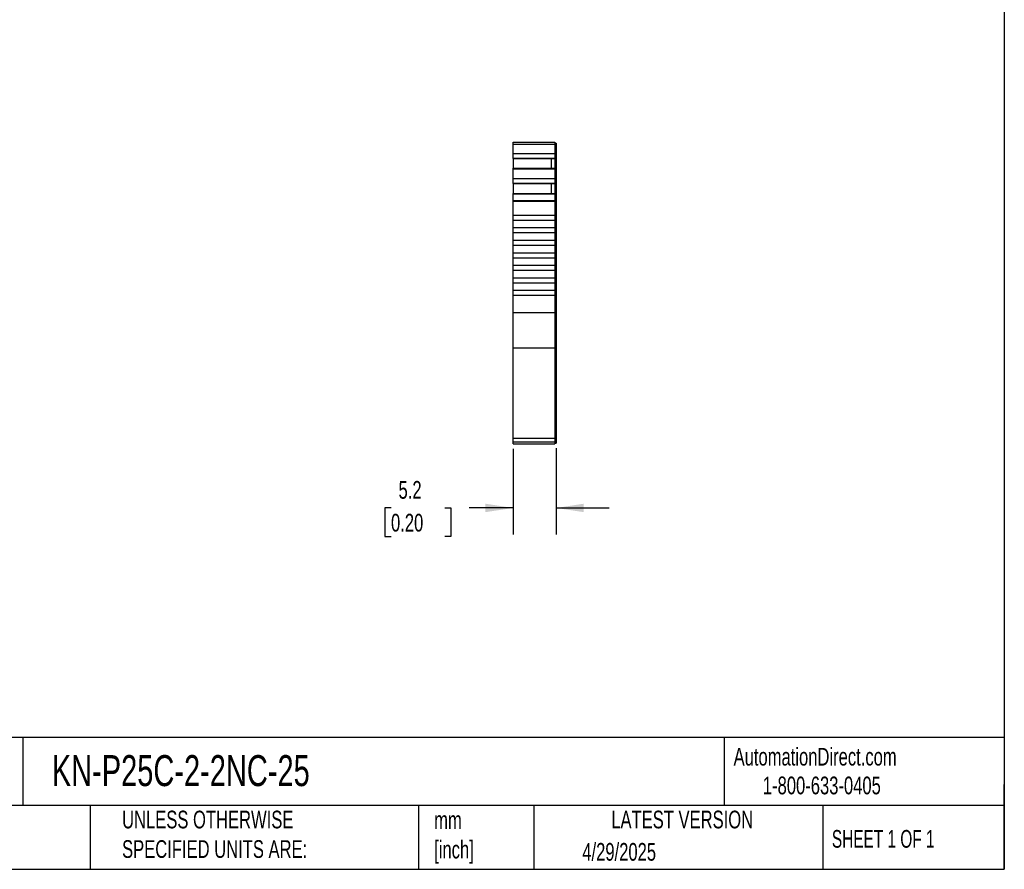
# Model space of a CAD drawing. Header units: millimetres. Extents: x 6 to 273, y 6 to 210.
# Tile 4 of 6: x 155 to 273, y 6 to 108. Entities that reach past the tile are written whole.
import ezdxf

# ---------------------------------------------------------------- set-up
doc = ezdxf.new("R2010")
doc.units = ezdxf.units.MM
doc.linetypes.add('SLD-Solid', pattern=[0])
doc.layers.add('DIMENSIONS', color=140, linetype='SLD-Solid', lineweight=25)
doc.layers.add('TEXT', color=140, linetype='SLD-Solid', lineweight=25)
doc.styles.add('SLDTEXTSTYLE0', font='TXT', dxfattribs={"width": 0.7})
doc.styles.add('SLDTEXTSTYLE1', font='TXT', dxfattribs={"width": 0.65})
doc.dimstyles.new('SLDDIMSTYLE1', dxfattribs={"dimtxt": 2.158008, "dimasz": 3.302, "dimexe": 0, "dimexo": 0.0625, "dimgap": 0.539502, "dimtad": 0, "dimtih": 1, "dimtoh": 1, "dimrnd": 1e-09, "dimzin": 12, "dimdsep": 46, "dimtxsty": 'SLDTEXTSTYLE0', "dimsah": 1, "dimcen": 0.09, "dimadec": 0, "dimazin": 3, "dimtfac": 1, "dimtmove": 0, "dimatfit": 0, "dimfxl": 0, "dimfrac": 2, "dimtolj": 1, "dimtzin": 12, "dimarcsym": 0})

# ---------------------------------------------------------------- blocks, each defined once
blk = doc.blocks.new('_D_3')
at = {"layer": 'DIMENSIONS'}
for p, q in [((214.34, 56.65), (214.34, 46.39)), ((219.49, 56.73), (219.49, 46.39)), ((199.75, 49.56), (199.03, 49.56)), ((199.03, 49.56), (199.03, 46.13)), ((206.17, 49.56), (206.89, 49.56)), ((206.89, 49.56), (206.89, 46.13)), ((214.34, 49.56), (209.09, 49.56)), ((219.49, 49.56), (225.84, 49.56)), ((199.03, 46.13), (199.75, 46.13)), ((206.89, 46.13), (206.17, 46.13))]:
    blk.add_line(p, q, dxfattribs=at)
for points in [[(214.34, 49.56), (211.03, 50.07), (211.03, 49.06)], [(219.49, 49.56), (222.79, 49.06), (222.79, 50.07)]]:
    blk.add_solid(points, dxfattribs=at)
at = {"layer": 'DIMENSIONS', "char_height": 2.117, "attachment_point": 1, "style": 'SLDTEXTSTYLE0'}
for s, insert in [('5.2', (200.65, 52.78)), ('0.20', (199.75, 48.86))]:
    blk.add_mtext(s, dxfattribs=dict(at, insert=insert))

msp = doc.modelspace()

# ---------------------------------------------------------------- linework, layer by layer
for p, q in [((214.336, 93.289), (219.336, 93.289)), ((214.336, 93.066), (214.336, 93.289)), ((214.336, 93.066), (219.336, 93.066)), ((214.336, 91.941), (214.336, 93.066)), ((219.336, 93.289), (219.336, 93.066)), ((219.336, 93.189), (219.486, 93.189)), ((219.336, 93.066), (219.336, 91.941)), ((219.336, 93.04), (219.486, 93.04)), ((219.486, 93.189), (219.486, 93.04)), ((219.486, 93.04), (219.486, 91.984)), ((214.336, 91.941), (219.336, 91.941)), ((214.336, 91.382), (214.336, 91.941)), ((219.336, 91.984), (219.486, 91.984)), ((219.336, 91.941), (219.336, 91.382)), ((219.486, 91.984), (219.486, 91.474)), ((214.336, 91.382), (219.336, 91.382)), ((214.336, 91.366), (214.336, 91.382)), ((214.336, 91.366), (214.336, 90.175)), ((214.336, 91.366), (218.886, 91.366)), ((218.886, 91.366), (219.336, 91.366)), ((218.886, 91.366), (218.886, 90.175)), ((219.336, 91.474), (219.486, 91.474)), ((219.336, 91.437), (219.486, 91.437)), ((219.336, 91.382), (219.336, 91.366)), ((219.336, 91.366), (219.336, 90.175)), ((219.486, 91.474), (219.486, 91.437)), ((219.486, 91.437), (219.486, 90.074)), ((214.336, 90.175), (219.336, 90.175)), ((214.336, 90.105), (214.336, 90.175)), ((214.336, 90.105), (219.336, 90.105)), ((214.336, 88.947), (214.336, 90.105)), ((219.336, 90.175), (219.336, 90.105)), ((219.336, 90.105), (219.336, 88.947)), ((219.336, 90.074), (219.486, 90.074)), ((219.336, 90.01), (219.486, 90.01)), ((219.486, 90.074), (219.486, 90.01)), ((219.486, 90.01), (219.486, 88.99)), ((214.336, 88.947), (219.336, 88.947)), ((214.336, 88.388), (214.336, 88.947)), ((214.336, 88.388), (219.336, 88.388)), ((214.336, 88.372), (214.336, 88.388)), ((214.336, 88.372), (214.336, 87.181)), ((214.336, 88.372), (218.886, 88.372)), ((218.886, 88.372), (219.336, 88.372)), ((218.886, 88.372), (218.886, 87.181)), ((219.336, 88.99), (219.486, 88.99)), ((219.336, 88.947), (219.336, 88.388)), ((219.336, 88.48), (219.486, 88.48)), ((219.336, 88.443), (219.486, 88.443)), ((219.336, 88.388), (219.336, 88.372)), ((219.336, 88.372), (219.336, 87.181)), ((219.486, 88.99), (219.486, 88.48)), ((219.486, 88.48), (219.486, 88.443)), ((219.486, 88.443), (219.486, 87.08)), ((214.336, 87.181), (219.336, 87.181)), ((214.336, 87.111), (214.336, 87.181)), ((214.336, 87.111), (219.336, 87.111)), ((214.336, 86.337), (214.336, 87.111)), ((219.336, 87.181), (219.336, 87.111)), ((219.336, 87.111), (219.336, 86.337)), ((214.336, 86.337), (219.336, 86.337)), ((214.336, 86.26), (214.336, 86.337)), ((214.336, 86.26), (219.336, 86.26)), ((214.336, 84.589), (214.336, 86.26)), ((219.336, 87.08), (219.486, 87.08)), ((219.336, 87.016), (219.486, 87.016)), ((219.336, 86.337), (219.336, 86.26)), ((219.336, 86.312), (219.486, 86.312)), ((219.336, 86.26), (219.336, 84.589)), ((219.336, 86.26), (219.486, 86.26)), ((219.486, 87.08), (219.486, 87.016)), ((219.486, 87.016), (219.486, 86.312)), ((219.486, 86.312), (219.486, 86.26)), ((219.486, 86.26), (219.486, 72.928)), ((214.336, 84.589), (219.336, 84.589)), ((214.336, 83.989), (214.336, 84.589)), ((214.336, 83.989), (219.336, 83.989)), ((214.336, 83.089), (214.336, 83.989)), ((219.336, 84.589), (219.336, 83.989)), ((219.336, 83.989), (219.336, 83.089)), ((214.336, 83.089), (219.336, 83.089)), ((214.336, 82.489), (214.336, 83.089)), ((214.336, 82.489), (219.336, 82.489)), ((214.336, 81.589), (214.336, 82.489)), ((219.336, 83.089), (219.336, 82.489)), ((219.336, 82.489), (219.336, 81.589)), ((214.336, 80.989), (214.336, 81.589)), ((214.336, 81.589), (219.336, 81.589)), ((219.336, 81.589), (219.336, 80.989)), ((214.336, 80.989), (219.336, 80.989)), ((214.336, 80.089), (214.336, 80.989)), ((214.336, 80.089), (219.336, 80.089)), ((214.336, 79.489), (214.336, 80.089)), ((219.336, 80.989), (219.336, 80.089)), ((219.336, 80.089), (219.336, 79.489)), ((214.336, 79.489), (219.336, 79.489)), ((214.336, 78.589), (214.336, 79.489)), ((219.336, 79.489), (219.336, 78.589)), ((214.336, 78.589), (219.336, 78.589)), ((214.336, 77.989), (214.336, 78.589)), ((214.336, 77.989), (219.336, 77.989)), ((214.336, 77.089), (214.336, 77.989)), ((219.336, 78.589), (219.336, 77.989)), ((219.336, 77.989), (219.336, 77.089)), ((214.336, 77.089), (219.336, 77.089)), ((214.336, 76.489), (214.336, 77.089)), ((219.336, 77.089), (219.336, 76.489)), ((214.336, 76.489), (219.336, 76.489)), ((214.336, 75.589), (214.336, 76.489)), ((214.336, 75.589), (219.336, 75.589)), ((214.336, 74.989), (214.336, 75.589)), ((219.336, 76.489), (219.336, 75.589)), ((219.336, 75.589), (219.336, 74.989)), ((214.336, 74.989), (219.336, 74.989)), ((214.336, 72.928), (214.336, 74.989)), ((219.336, 74.989), (219.336, 72.928)), ((214.336, 72.928), (219.336, 72.928)), ((214.336, 68.695), (214.336, 72.928)), ((219.336, 72.928), (219.336, 68.695)), ((219.336, 72.928), (219.486, 72.928)), ((219.486, 72.928), (219.486, 68.779)), ((214.336, 68.695), (219.336, 68.695)), ((214.336, 57.918), (214.336, 68.695)), ((219.336, 68.779), (219.486, 68.779)), ((219.336, 68.695), (219.336, 57.918)), ((219.486, 68.779), (219.486, 58.002)), ((214.336, 57.918), (219.336, 57.918)), ((214.336, 57.479), (214.336, 57.918)), ((219.336, 58.002), (219.486, 58.002)), ((219.336, 57.918), (219.336, 57.479)), ((219.486, 58.002), (219.486, 57.579)), ((214.336, 57.479), (219.336, 57.479)), ((214.336, 57.217), (214.336, 57.479)), ((214.336, 57.217), (219.336, 57.217)), ((214.336, 57.217), (219.336, 57.217)), ((219.336, 57.579), (219.486, 57.579)), ((219.336, 57.479), (219.336, 57.217)), ((219.336, 57.317), (219.486, 57.317)), ((219.336, 57.317), (219.486, 57.317)), ((219.486, 57.579), (219.486, 57.317))]:
    msp.add_line(p, q)
at = {"layer": 'TEXT'}
for p, q in [((273.05, 209.55), (273.05, 6.35)), ((273.05, 22.126), (6.35, 22.126)), ((155.759, 22.126), (155.759, 13.97)), ((239.575, 22.126), (239.575, 13.97)), ((273.05, 6.35), (273.05, 16.51)), ((273.05, 13.97), (6.35, 13.97)), ((163.78, 13.97), (163.78, 6.35)), ((203.024, 13.97), (203.024, 6.35)), ((216.812, 13.97), (216.812, 6.35)), ((251.349, 13.97), (251.349, 6.35)), ((6.35, 6.35), (273.05, 6.35))]:
    msp.add_line(p, q, dxfattribs=at)

# ---------------------------------------------------------------- texts
for s, insert, char_height, attachment_point, style in [('KN-P25C-2-2NC-25', (159.208, 20.006), 3.70417, 1, 'SLDTEXTSTYLE0'), ('AutomationDirect.com', (240.695, 20.877), 2.11667, 1, 'SLDTEXTSTYLE0'), ('1-800-633-0405', (244.192, 17.437), 2.11667, 1, 'SLDTEXTSTYLE0'), ('UNLESS OTHERWISE ^JSPECIFIED UNITS ARE:', (167.608, 13.361), 2.11667, 1, 'SLDTEXTSTYLE0'), ('LATEST VERSION', (234.552, 13.364), 2.11667, 2, 'SLDTEXTSTYLE0'), ('mm^J[inch]', (204.907, 13.297), 2.1167, 1, 'SLDTEXTSTYLE0'), ('SHEET 1 OF 1', (252.441, 11.051), 2.11667, 1, 'SLDTEXTSTYLE1'), ('4/29/2025', (222.613, 9.497), 2.1167, 1, 'SLDTEXTSTYLE0')]:
    msp.add_mtext(s, dxfattribs=dict(at, insert=insert, char_height=char_height, attachment_point=attachment_point, style=style))

# ---------------------------------------------------------------- dimensions: what is measured, and where the dimension line sits
at = {"layer": 'DIMENSIONS'}
dim = msp.add_linear_dim(base=(219.486, 49.565), p1=(214.336, 57.918), p2=(219.486, 58.002), angle=0, dimstyle='SLDDIMSTYLE1', dxfattribs=at)
dim.commit()
dim.dimension.update_dxf_attribs({"geometry": '_D_3', "text_midpoint": (202.961, 49.565), "dimtype": 160})

doc.saveas('drawing.dxf')
